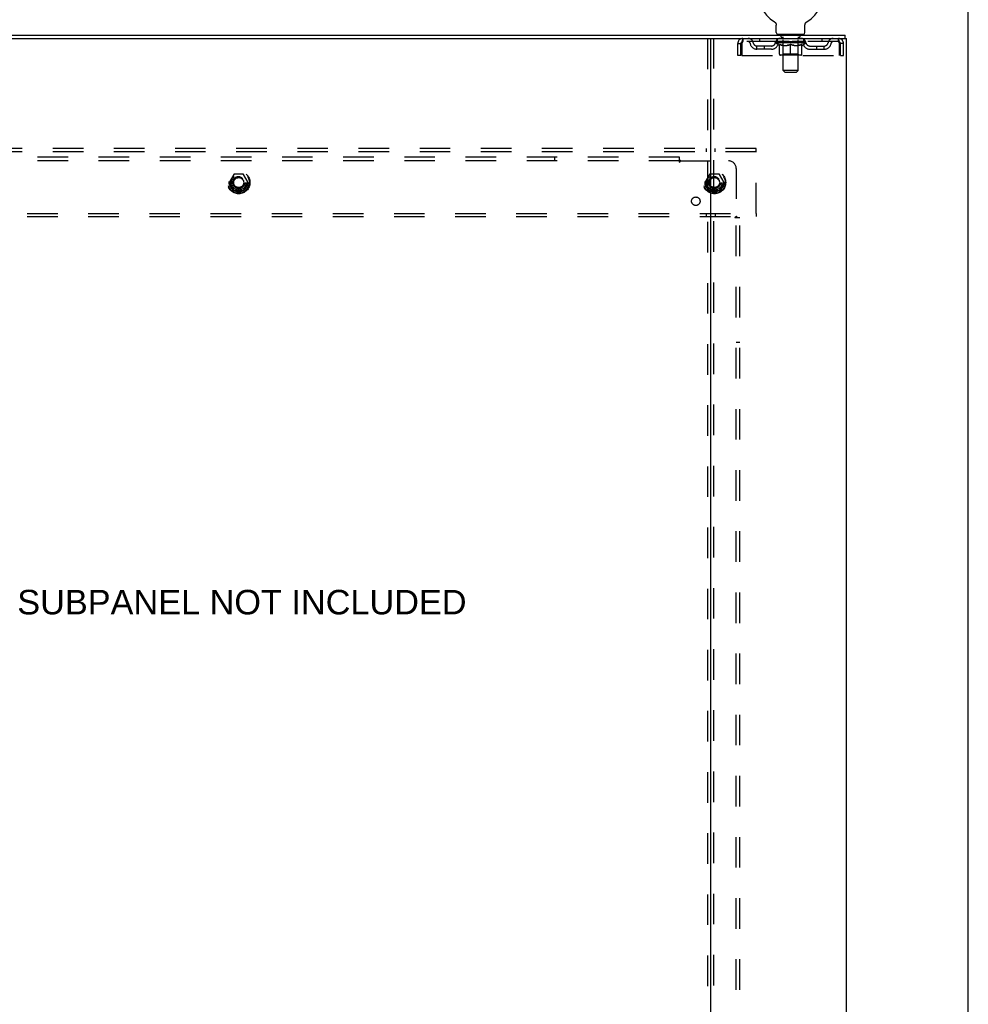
# Model space of a CAD drawing. Header units: inches. Extents: x 0 to 184, y 0 to 119.
# Tile 113 of 114: x 153 to 184, y 47 to 79. Entities that reach past the tile are written whole.
import ezdxf

# ---------------------------------------------------------------- set-up
doc = ezdxf.new("R2010")
doc.units = ezdxf.units.IN
doc.header["$LTSCALE"] = 10.121375
doc.header["$MEASUREMENT"] = 0
doc.linetypes.add('DOT', pattern=[0.2, 0.1, -0.1])
doc.linetypes.add('HIDDEN', pattern=[0.2, 0.1, -0.1])
doc.layers.get('0').update_dxf_attribs({"linetype": 'CONTINUOUS'})
for name, color, linetype in [('DEFAULT_2', 8, 'HIDDEN'), ('DIMENSIONS', 7, 'CONTINUOUS'), ('SUBPANEL', 7, 'CONTINUOUS')]:
    doc.layers.add(name, color=color, linetype=linetype)
doc.styles.get("Standard").update_dxf_attribs({"font": 'arial.ttf'})

msp = doc.modelspace()

# ---------------------------------------------------------------- linework, layer by layer
at = {"color": 7, "linetype": 'Continuous'}
for p, q in [((184.025, 0), (184.025, 119.075)), ((177.608, 79.092), (177.608, 79.092)), ((177.608, 79.092), (177.612, 79.09)), ((177.612, 79.09), (177.615, 79.088)), ((177.615, 79.088), (177.619, 79.085)), ((177.619, 79.085), (177.622, 79.082)), ((177.622, 79.083), (177.626, 79.08)), ((177.626, 79.08), (177.629, 79.077)), ((177.629, 79.077), (177.632, 79.074)), ((177.632, 79.074), (177.635, 79.071)), ((177.635, 79.071), (177.638, 79.068)), ((177.638, 79.068), (177.641, 79.064)), ((177.641, 79.064), (177.643, 79.061)), ((177.643, 79.061), (177.646, 79.057)), ((177.646, 79.057), (177.648, 79.054)), ((177.648, 79.054), (177.651, 79.05)), ((177.651, 79.05), (177.653, 79.046)), ((177.653, 79.046), (177.655, 79.043)), ((177.655, 79.043), (177.657, 79.039)), ((177.657, 79.039), (177.659, 79.035)), ((177.659, 79.035), (177.661, 79.031)), ((177.661, 79.031), (177.662, 79.027)), ((177.662, 79.027), (177.663, 79.023)), ((177.663, 79.023), (177.665, 79.018)), ((177.665, 79.018), (177.666, 79.014)), ((177.666, 79.014), (177.667, 79.01)), ((177.669, 78.993), (177.669, 78.988)), ((177.669, 78.988), (177.669, 78.985)), ((177.669, 78.736), (177.669, 78.985)), ((178.619, 78.736), (178.619, 78.985)), ((178.621, 79.006), (178.622, 79.01)), ((178.622, 79.01), (178.623, 79.014)), ((178.623, 79.014), (178.624, 79.018)), ((178.624, 79.018), (178.625, 79.023)), ((178.625, 79.023), (178.627, 79.027)), ((178.627, 79.027), (178.628, 79.031)), ((178.628, 79.031), (178.63, 79.035)), ((178.63, 79.035), (178.632, 79.039)), ((178.632, 79.039), (178.634, 79.043)), ((178.633, 79.043), (178.636, 79.046)), ((178.636, 79.046), (178.638, 79.05)), ((178.638, 79.05), (178.64, 79.054)), ((178.64, 79.054), (178.643, 79.057)), ((178.643, 79.057), (178.645, 79.061)), ((178.645, 79.061), (178.648, 79.064)), ((178.648, 79.064), (178.651, 79.068)), ((178.651, 79.068), (178.654, 79.071)), ((178.654, 79.071), (178.657, 79.074)), ((178.657, 79.074), (178.66, 79.077)), ((178.66, 79.077), (178.663, 79.08)), ((178.663, 79.08), (178.666, 79.083)), ((178.666, 79.082), (178.67, 79.085)), ((178.67, 79.085), (178.673, 79.088)), ((178.673, 79.088), (178.677, 79.09)), ((178.673, 79.088), (178.675, 79.089)), ((178.677, 79.09), (178.681, 79.092)), ((178.681, 79.092), (178.681, 79.092)), ((177.707, 78.676), (177.707, 78.646)), ((178.582, 78.676), (177.707, 78.676)), ((178.582, 78.676), (178.582, 78.646)), ((179.946, 78.542), (179.946, 78.646)), ((144.189, 78.542), (175.557, 78.542))]:
    msp.add_line(p, q, dxfattribs=at)
at = {"color": 3, "linetype": 'Continuous'}
for p, q in [((139.8, 78.646), (179.946, 78.646)), ((175.498, 10.75), (175.498, 78.542)), ((175.557, 78.542), (179.998, 78.542)), ((179.998, 10.75), (179.998, 78.542))]:
    msp.add_line(p, q, dxfattribs=at)
at = {"color": 7, "linetype": 'Continuous'}
for points in [[(177.667, 79.01), (177.668, 79.006), (177.668, 79.001), (177.669, 78.997), (177.669, 78.993), (177.669, 78.988)], [(178.619, 78.985), (178.619, 78.988), (178.62, 78.993), (178.62, 78.997), (178.62, 79.001), (178.621, 79.006)], [(178.619, 78.988), (178.62, 78.993), (178.62, 78.997), (178.62, 79.001), (178.621, 79.006)]]:
    msp.add_lwpolyline(points, dxfattribs=at)
for centre, radius, start, end in [((178.144, 80), 1.054, 300.3993, 239.6007), ((177.729, 78.736), 0.06, 180, 270), ((178.559, 78.736), 0.06, 270, 360)]:
    msp.add_arc(centre, radius, start, end, dxfattribs=at)
at = {"layer": 'DEFAULT_2', "color": 8, "linetype": 'HIDDEN'}
for p, q in [((177.614, 79.089), (177.615, 79.088)), ((177.799, 78.676), (177.799, 78.646)), ((177.834, 78.586), (177.834, 78.666)), ((177.903, 78.576), (177.844, 78.576)), ((178.444, 78.576), (178.385, 78.576)), ((178.454, 78.586), (178.454, 78.666)), ((178.489, 78.676), (178.489, 78.646)), ((175.394, 78.542), (175.394, 10.75)), ((175.602, 10.75), (175.602, 78.542)), ((176.394, 77.979), (176.394, 78.375)), ((176.394, 78.375), (176.498, 78.375)), ((176.498, 77.979), (176.498, 78.375)), ((176.528, 78.375), (176.528, 77.979)), ((176.561, 78.542), (176.561, 78.438)), ((179.727, 78.438), (176.561, 78.438)), ((177.03, 78.187), (177.03, 78.291)), ((177.513, 78.291), (177.03, 78.291)), ((177.113, 78.542), (177.113, 78.438)), ((177.28, 78.187), (177.28, 78.291)), ((177.638, 78.4), (177.638, 78.438)), ((178.651, 78.4), (177.638, 78.4)), ((177.765, 78.311), (177.638, 78.4)), ((177.646, 78.432), (177.646, 78.438)), ((177.653, 78.43), (177.653, 78.432)), ((177.653, 78.43), (178.636, 78.43)), ((177.66, 78.43), (177.66, 78.432)), ((177.661, 78.43), (177.661, 78.432)), ((177.669, 78.432), (177.669, 78.438)), ((177.682, 78.43), (177.682, 78.432)), ((177.683, 78.43), (177.683, 78.432)), ((177.706, 78.432), (177.706, 78.438)), ((177.707, 78.438), (177.707, 78.542)), ((177.717, 78.43), (177.717, 78.432)), ((177.72, 78.43), (177.72, 78.432)), ((177.883, 78.432), (177.722, 78.432)), ((177.757, 78.432), (177.757, 78.438)), ((177.758, 78.43), (177.758, 78.432)), ((177.758, 78.43), (177.758, 78.432)), ((177.761, 78.43), (177.761, 78.432)), ((177.765, 78.311), (177.774, 78.311)), ((177.766, 78.43), (177.766, 78.432)), ((177.766, 78.43), (177.766, 78.432)), ((177.769, 78.43), (177.769, 78.432)), ((177.772, 78.43), (177.772, 78.433)), ((177.774, 78.021), (177.774, 78.346)), ((177.775, 78.43), (177.775, 78.432)), ((177.787, 78.43), (177.787, 78.432)), ((177.801, 78.43), (177.801, 78.434)), ((177.801, 78.43), (177.801, 78.432)), ((177.818, 78.43), (177.818, 78.432)), ((177.818, 78.43), (177.818, 78.432)), ((177.819, 78.432), (177.819, 78.438)), ((177.827, 78.43), (177.827, 78.432)), ((177.83, 78.43), (177.83, 78.432)), ((177.837, 78.43), (177.837, 78.432)), ((177.846, 78.43), (177.846, 78.435)), ((177.859, 78.43), (177.859, 78.432)), ((177.861, 78.43), (177.861, 78.432)), ((177.883, 78.43), (177.883, 78.432)), ((177.937, 78.432), (177.887, 78.432)), ((177.888, 78.311), (178.031, 78.311)), ((177.891, 78.432), (177.891, 78.438)), ((177.894, 78.023), (177.894, 78.398)), ((177.895, 77.486), (177.895, 78.566)), ((177.897, 78.43), (177.897, 78.432)), ((177.9, 78.43), (177.9, 78.432)), ((177.905, 78.43), (177.905, 78.436)), ((177.908, 78.43), (177.908, 78.432)), ((177.917, 78.43), (177.917, 78.432)), ((177.937, 78.43), (177.937, 78.432)), ((177.996, 78.432), (177.949, 78.432)), ((177.965, 78.43), (177.965, 78.432)), ((177.971, 78.432), (177.971, 78.438)), ((177.974, 78.43), (177.974, 78.432)), ((177.976, 78.43), (177.976, 78.437)), ((177.978, 78.43), (177.978, 78.432)), ((177.984, 78.43), (177.984, 78.432)), ((177.996, 78.43), (177.996, 78.432)), ((178.061, 78.432), (178.017, 78.432)), ((178.028, 78.43), (178.028, 78.432)), ((178.053, 78.432), (178.115, 78.436)), ((178.056, 78.432), (178.056, 78.438)), ((178.057, 78.438), (178.056, 78.438)), ((178.057, 78.432), (178.057, 78.438)), ((178.057, 78.43), (178.057, 78.432)), ((178.06, 78.43), (178.06, 78.433)), ((178.061, 78.43), (178.061, 78.432)), ((178.061, 78.43), (178.061, 78.432)), ((178.089, 78.432), (178.141, 78.432)), ((178.094, 78.43), (178.094, 78.432)), ((178.098, 78.432), (178.098, 78.435)), ((178.115, 78.432), (178.115, 78.436)), ((178.128, 78.43), (178.128, 78.432)), ((178.142, 78.432), (178.142, 78.432)), ((178.142, 78.43), (178.142, 78.432)), ((178.142, 78.43), (178.142, 78.432)), ((178.144, 78.432), (178.144, 78.438)), ((178.144, 78.438), (178.236, 78.432)), ((178.144, 77.991), (178.144, 78.346)), ((178.146, 78.43), (178.146, 78.432)), ((178.146, 78.43), (178.146, 78.432)), ((178.146, 78.432), (178.146, 78.432)), ((178.161, 78.43), (178.161, 78.432)), ((178.161, 78.432), (178.199, 78.432)), ((178.195, 78.43), (178.195, 78.432)), ((178.228, 78.43), (178.228, 78.432)), ((178.228, 78.43), (178.228, 78.432)), ((178.228, 78.432), (178.271, 78.432)), ((178.229, 78.43), (178.229, 78.433)), ((178.232, 78.432), (178.232, 78.438)), ((178.232, 78.432), (178.232, 78.438)), ((178.232, 78.438), (178.232, 78.438)), ((178.232, 78.43), (178.232, 78.432)), ((178.257, 78.311), (178.401, 78.311)), ((178.261, 78.43), (178.261, 78.432)), ((178.292, 78.43), (178.292, 78.432)), ((178.292, 78.432), (178.339, 78.432)), ((178.304, 78.43), (178.304, 78.432)), ((178.31, 78.43), (178.31, 78.432)), ((178.313, 78.43), (178.313, 78.437)), ((178.314, 78.43), (178.314, 78.432)), ((178.317, 78.432), (178.317, 78.438)), ((178.323, 78.43), (178.323, 78.432)), ((178.352, 78.43), (178.352, 78.432)), ((178.352, 78.432), (178.402, 78.432)), ((178.371, 78.43), (178.371, 78.432)), ((178.38, 78.43), (178.38, 78.432)), ((178.383, 78.43), (178.383, 78.436)), ((178.388, 78.43), (178.388, 78.432)), ((178.392, 78.43), (178.392, 78.432)), ((178.393, 77.486), (178.393, 78.566)), ((178.394, 78.023), (178.394, 78.398)), ((178.397, 78.432), (178.397, 78.438)), ((178.406, 78.43), (178.406, 78.432)), ((178.406, 78.432), (178.567, 78.432)), ((178.427, 78.43), (178.427, 78.432)), ((178.43, 78.43), (178.43, 78.432)), ((178.442, 78.43), (178.442, 78.435)), ((178.451, 78.43), (178.451, 78.432)), ((178.459, 78.43), (178.459, 78.432)), ((178.462, 78.43), (178.462, 78.432)), ((178.47, 78.432), (178.47, 78.438)), ((178.471, 78.43), (178.471, 78.432)), ((178.471, 78.43), (178.471, 78.432)), ((178.487, 78.43), (178.487, 78.434)), ((178.488, 78.43), (178.488, 78.432)), ((178.502, 78.43), (178.502, 78.432)), ((178.513, 78.43), (178.513, 78.432)), ((178.515, 78.021), (178.515, 78.346)), ((178.515, 78.311), (178.523, 78.311)), ((178.517, 78.43), (178.517, 78.433)), ((178.519, 78.43), (178.519, 78.432)), ((178.522, 78.43), (178.522, 78.432)), ((178.522, 78.43), (178.522, 78.432)), ((178.523, 78.311), (178.651, 78.4)), ((178.528, 78.43), (178.528, 78.432)), ((178.53, 78.43), (178.53, 78.432)), ((178.531, 78.43), (178.531, 78.432)), ((178.532, 78.432), (178.532, 78.438)), ((178.569, 78.43), (178.569, 78.432)), ((178.571, 78.43), (178.571, 78.432)), ((178.582, 78.438), (178.582, 78.542)), ((178.583, 78.432), (178.583, 78.438)), ((178.606, 78.43), (178.606, 78.432)), ((178.607, 78.43), (178.607, 78.432)), ((178.62, 78.432), (178.62, 78.438)), ((178.628, 78.43), (178.628, 78.432)), ((178.629, 78.43), (178.629, 78.432)), ((178.636, 78.43), (178.636, 78.432)), ((178.643, 78.432), (178.643, 78.438)), ((178.651, 78.4), (178.651, 78.438)), ((178.776, 78.291), (179.259, 78.291)), ((179.009, 78.187), (179.009, 78.291)), ((179.176, 78.542), (179.176, 78.438)), ((179.259, 78.187), (179.259, 78.291)), ((179.727, 78.438), (179.727, 78.542)), ((179.76, 77.979), (179.76, 78.375)), ((179.79, 77.979), (179.79, 78.375)), ((179.894, 78.375), (179.79, 78.375)), ((179.894, 77.979), (179.894, 78.375)), ((176.498, 77.979), (176.394, 77.979)), ((176.528, 77.979), (179.76, 77.979)), ((177.513, 78.187), (177.03, 78.187)), ((178.485, 77.991), (177.803, 77.991)), ((177.894, 78.023), (177.862, 77.991)), ((178.394, 78.023), (177.894, 78.023)), ((178.394, 78.023), (178.426, 77.991)), ((178.776, 78.187), (179.259, 78.187)), ((179.79, 77.979), (179.894, 77.979)), ((178.393, 77.486), (177.895, 77.486)), ((177.955, 77.426), (177.895, 77.486)), ((177.955, 77.426), (178.333, 77.426)), ((178.333, 77.426), (178.393, 77.486)), ((176.998, 74.896), (142.748, 74.896)), ((176.998, 74.792), (142.748, 74.792)), ((175.348, 74.896), (175.348, 74.792)), ((175.648, 74.792), (175.648, 74.896)), ((176.998, 74.792), (176.998, 74.896)), ((176.998, 72.75), (176.998, 74.792)), ((159.71, 74.043), (159.556, 73.776)), ((160.028, 74.048), (159.719, 74.048)), ((160.191, 73.776), (160.036, 74.043)), ((175.46, 74.043), (175.306, 73.776)), ((175.778, 74.048), (175.469, 74.048)), ((175.941, 73.776), (175.786, 74.043)), ((159.556, 73.766), (159.71, 73.498)), ((160.036, 73.498), (160.191, 73.766)), ((175.306, 73.766), (175.46, 73.498)), ((175.786, 73.498), (175.941, 73.766)), ((160.028, 73.493), (159.719, 73.493)), ((175.778, 73.493), (175.469, 73.493)), ((142.748, 72.75), (176.998, 72.75)), ((175.348, 72.75), (175.348, 72.646)), ((175.648, 72.75), (175.648, 72.646)), ((176.998, 72.75), (176.998, 72.646)), ((142.748, 72.646), (176.998, 72.646))]:
    msp.add_line(p, q, dxfattribs=at)
for points in [[(176.561, 78.542), (176.559, 78.541), (176.557, 78.537), (176.554, 78.532), (176.552, 78.525), (176.55, 78.516), (176.547, 78.505), (176.545, 78.493), (176.542, 78.479), (176.54, 78.463), (176.538, 78.447), (176.535, 78.43), (176.533, 78.412), (176.531, 78.393), (176.528, 78.375)], [(176.561, 78.438), (176.559, 78.437), (176.557, 78.436), (176.554, 78.434), (176.552, 78.431), (176.55, 78.428), (176.547, 78.424), (176.545, 78.419), (176.542, 78.414), (176.54, 78.408), (176.538, 78.402), (176.535, 78.395), (176.533, 78.389), (176.531, 78.382), (176.528, 78.375)], [(177.894, 78.311), (177.874, 78.315), (177.854, 78.319), (177.834, 78.325), (177.814, 78.331), (177.794, 78.338), (177.774, 78.346)], [(177.774, 78.345), (177.793, 78.337), (177.813, 78.331), (177.832, 78.325), (177.85, 78.319), (177.869, 78.315), (177.888, 78.311)], [(178.144, 78.346), (178.124, 78.338), (178.103, 78.331), (178.083, 78.325), (178.063, 78.319), (178.043, 78.315), (178.024, 78.311)], [(178.031, 78.311), (178.05, 78.315), (178.069, 78.319), (178.087, 78.325), (178.106, 78.331), (178.125, 78.337), (178.144, 78.345)], [(178.265, 78.311), (178.245, 78.315), (178.225, 78.319), (178.205, 78.325), (178.185, 78.331), (178.165, 78.338), (178.144, 78.346)], [(178.144, 78.345), (178.164, 78.337), (178.183, 78.33), (178.202, 78.324), (178.22, 78.319), (178.239, 78.315), (178.257, 78.311)], [(178.515, 78.346), (178.494, 78.338), (178.474, 78.331), (178.454, 78.324), (178.434, 78.319), (178.415, 78.315), (178.395, 78.311)], [(178.401, 78.311), (178.42, 78.315), (178.439, 78.319), (178.457, 78.325), (178.476, 78.331), (178.495, 78.337), (178.515, 78.345)], [(179.76, 78.375), (179.758, 78.393), (179.756, 78.412), (179.753, 78.43), (179.751, 78.447), (179.749, 78.463), (179.746, 78.479), (179.744, 78.493), (179.741, 78.505), (179.739, 78.516), (179.737, 78.525), (179.734, 78.532), (179.732, 78.537), (179.73, 78.541), (179.727, 78.542)], [(179.76, 78.375), (179.758, 78.382), (179.756, 78.389), (179.753, 78.395), (179.751, 78.402), (179.749, 78.408), (179.746, 78.414), (179.744, 78.419), (179.741, 78.424), (179.739, 78.428), (179.737, 78.431), (179.734, 78.434), (179.732, 78.436), (179.73, 78.437), (179.727, 78.438)]]:
    msp.add_lwpolyline(points, dxfattribs=at)
for centre, radius in [((159.873, 73.771), 0.372), ((159.873, 73.771), 0.356), ((159.873, 73.771), 0.312), ((175.623, 73.771), 0.372), ((175.623, 73.771), 0.356), ((175.623, 73.771), 0.312), ((159.873, 73.771), 0.204), ((159.873, 73.771), 0.188), ((159.873, 73.771), 0.183), ((159.873, 73.771), 0.165), ((175.623, 73.771), 0.204), ((175.623, 73.771), 0.188), ((175.623, 73.771), 0.183), ((175.623, 73.771), 0.165)]:
    msp.add_circle(centre, radius, dxfattribs=at)
at = {"layer": 'DEFAULT_2', "color": 8, "linetype": 'DOT'}
for centre in [(159.873, 73.771), (175.623, 73.771)]:
    msp.add_circle(centre, 0.17, dxfattribs=at)
at = {"layer": 'DEFAULT_2', "color": 8, "linetype": 'HIDDEN'}
for centre, radius, start, end in [((177.824, 78.666), 0.01, 0, 90), ((177.844, 78.586), 0.01, 180, 270), ((177.885, 78.566), 0.01, 0, 90), ((178.403, 78.566), 0.01, 90, 180), ((178.444, 78.586), 0.01, 270, 360), ((178.464, 78.666), 0.01, 90, 180), ((176.561, 78.375), 0.167, 90, 180), ((176.561, 78.375), 0.063, 90, 180), ((176.741, 78.375), 0.167, 8.0716, 90), ((176.741, 78.375), 0.0625, 7.9863, 90), ((177.03, 78.416), 0.229, 187.9863, 270), ((177.03, 78.416), 0.125, 188.0716, 270), ((177.513, 78.416), 0.125, 270, 351.9284), ((177.513, 78.416), 0.229, 270, 352.0137), ((177.802, 78.375), 0.167, 90, 171.9284), ((177.801, 78.375), 0.0625, 90, 172.0137), ((177.862, 78.398), 0.0318, 0, 90), ((178.426, 78.398), 0.0318, 90, 180), ((178.487, 78.375), 0.167, 8.0716, 90), ((178.487, 78.375), 0.0625, 7.9863, 90), ((178.776, 78.416), 0.229, 187.9863, 270), ((178.776, 78.416), 0.125, 188.0716, 270), ((179.259, 78.416), 0.125, 270, 351.9284), ((179.259, 78.416), 0.229, 270, 352.0137), ((179.548, 78.375), 0.167, 90, 171.9284), ((179.548, 78.375), 0.0625, 90, 172.0137), ((179.727, 78.375), 0.167, 0, 90), ((179.727, 78.375), 0.063, 0, 90), ((177.803, 78.021), 0.0296, 180, 270), ((178.485, 78.021), 0.0296, 270, 360), ((159.719, 74.038), 0.01, 90.0124, 149.9892), ((160.028, 74.038), 0.01, 30.012, 89.9887), ((175.469, 74.038), 0.01, 90.0124, 149.9892), ((175.778, 74.038), 0.01, 30.012, 89.9887), ((159.564, 73.771), 0.01, 150.0127, 209.9883), ((160.182, 73.771), 0.01, 330.0127, 29.9883), ((175.314, 73.771), 0.01, 150.0127, 209.9883), ((175.932, 73.771), 0.01, 330.0127, 29.9883), ((159.719, 73.503), 0.01, 210.012, 269.9887), ((160.028, 73.503), 0.01, 270.0124, 329.9892), ((175.469, 73.503), 0.01, 210.012, 269.9887), ((175.778, 73.503), 0.01, 270.0124, 329.9892)]:
    msp.add_arc(centre, radius, start, end, dxfattribs=at)
for centre, major_axis, ratio, start_param, end_param in [((178.144, 78.438), (0.506, 0.005), 0.05963, 2.96643, 3.140963), ((177.622, 78.428), (0.158, 0), 0.060556, 0.430652, 1.470503), ((178.144, 78.438), (0.506, 0), 0.060556, -3.141593, -2.96706), ((177.622, 78.423), (0.158, 0.002), 0.05963, 1.376596, 1.469874), ((178.144, 78.438), (0.506, 0.011), 0.05688, 2.791345, 2.965878), ((177.603, 78.428), (0.158, 0.002), 0.05963, 0.25549, 1.295341), ((177.658, 78.428), (0.158, -0.002), 0.05963, 0.605815, 1.645666), ((178.144, 78.438), (0.506, -0.005), 0.05963, -2.96643, -2.791898), ((177.658, 78.423), (0.158, 0), 0.060556, 1.551758, 1.645036), ((177.603, 78.423), (0.158, 0.003), 0.05688, 1.20151, 1.294789), ((177.658, 78.425), (0.131, 0.001), 0.05963, 1.065228, 1.614276), ((177.643, 78.425), (0.131, 0.003), 0.05688, 0.890143, 1.43919), ((177.689, 78.425), (0.131, 0), 0.060556, 1.240391, 1.789438), ((178.144, 78.438), (0.506, 0.015), 0.052395, 2.616403, 2.790936), ((177.6, 78.428), (0.158, 0.003), 0.05688, 0.080405, 1.120256), ((177.708, 78.428), (0.158, -0.003), 0.05688, 0.7809, 1.820751), ((178.144, 78.438), (0.506, -0.011), 0.05688, -2.791345, -2.616812), ((177.708, 78.423), (0.158, -0.002), 0.05963, 1.72692, 1.820198), ((177.6, 78.423), (0.158, 0.005), 0.052395, 1.026568, 1.119847), ((177.642, 78.425), (0.131, 0.004), 0.052395, 0.715201, 1.264248), ((177.733, 78.425), (0.131, -0.001), 0.05963, 1.415553, 1.9646), ((178.144, 78.438), (0.506, 0.02), 0.046319, 2.441654, 2.616187), ((177.771, 78.428), (0.158, -0.005), 0.052395, 0.955842, 1.995693), ((178.144, 78.438), (0.506, -0.015), 0.052395, -2.616403, -2.44187), ((177.613, 78.428), (0.158, 0.005), 0.052395, -0.094537, 0.945314), ((177.771, 78.423), (0.158, -0.003), 0.05688, 1.902006, 1.995284), ((177.613, 78.423), (0.158, 0.006), 0.046319, 0.851819, 0.945098), ((177.657, 78.425), (0.131, 0.005), 0.046319, 0.540452, 1.089499), ((177.79, 78.425), (0.131, -0.003), 0.05688, 1.590638, 2.139686), ((178.144, 78.438), (0.506, 0.024), 0.038841, 2.267123, 2.441656), ((177.846, 78.428), (0.158, -0.006), 0.046319, 1.130591, 2.170442), ((177.643, 78.428), (0.158, 0.006), 0.046319, -0.269286, 0.770565), ((178.144, 78.438), (0.506, -0.02), 0.046319, -2.441654, -2.267121), ((177.846, 78.423), (0.158, -0.005), 0.052395, 2.076947, 2.170226), ((177.643, 78.423), (0.158, 0.007), 0.038841, 0.677289, 0.770567), ((177.686, 78.425), (0.131, 0.006), 0.038841, 0.365921, 0.914969), ((177.858, 78.425), (0.131, -0.004), 0.052395, 1.76558, 2.314627), ((178.144, 78.438), (0.506, 0.027), 0.030195, 2.09281, 2.267343), ((177.929, 78.428), (0.158, -0.007), 0.038841, 1.305122, 2.344973), ((177.688, 78.428), (0.158, 0.007), 0.038841, -0.443817, 0.596034), ((178.144, 78.438), (0.506, -0.024), 0.038841, -2.267123, -2.092591), ((177.929, 78.423), (0.158, -0.006), 0.046319, 2.251696, 2.344975), ((177.688, 78.423), (0.158, 0.008), 0.030195, 0.502975, 0.596254), ((177.73, 78.425), (0.131, 0.007), 0.030195, 0.191608, 0.740655), ((177.934, 78.425), (0.131, -0.005), 0.046319, 1.940329, 2.489376), ((177.747, 78.428), (0.158, 0.008), 0.030195, -0.61813, 0.421721), ((178.144, 78.438), (0.506, 0.029), 0.020645, 1.918687, 2.09322), ((178.02, 78.428), (0.158, -0.008), 0.030195, 1.479435, 2.519286), ((178.144, 78.438), (0.506, -0.027), 0.030195, -2.09281, -1.918277), ((178.02, 78.423), (0.158, -0.007), 0.038841, 2.426227, 2.519505), ((177.747, 78.423), (0.158, 0.009), 0.020645, 0.328852, 0.422131), ((177.786, 78.425), (0.131, 0.007), 0.020645, 0.017485, 0.566532), ((178.017, 78.425), (0.131, -0.006), 0.038841, 2.11486, 2.663907), ((177.818, 78.428), (0.158, 0.009), 0.020645, -0.792253, 0.247598), ((178.144, 78.438), (0.506, 0.03), 0.010478, 1.744704, 1.919237), ((178.114, 78.428), (0.158, -0.009), 0.020645, 1.653558, 2.693409), ((178.144, 78.438), (0.506, -0.029), 0.020645, -1.918687, -1.744154), ((178.114, 78.423), (0.158, -0.008), 0.030195, 2.60054, 2.693819), ((177.818, 78.423), (0.158, 0.009), 0.010478, 0.154869, 0.248148), ((177.853, 78.425), (0.131, 0.008), 0.010478, 6.126688, 6.675735), ((178.103, 78.425), (0.131, -0.007), 0.030195, 2.289173, 2.83822), ((177.898, 78.428), (0.158, 0.009), 0.010478, -0.966236, -0.000846), ((178.209, 78.428), (0.158, -0.009), 0.010478, 1.827541, 2.867392), ((178.144, 78.438), (0.506, -0.03), 0.010478, -1.744704, -1.570171), ((178.209, 78.423), (0.158, -0.009), 0.020645, 2.774664, 2.867942), ((178.191, 78.425), (0.131, -0.007), 0.020645, 2.463296, 3.012344), ((178.08, 78.428), (0.158, 0.009), 0.010478, 0.274201, 1.314052), ((178.011, 78.425), (0.131, 0.008), 0.010478, -0.000298, 0.504314), ((177.987, 78.423), (0.158, 0.009), 0.010478, 0.192946, 0.399283), ((178.144, 78.438), (0.506, 0.03), 0.010478, -1.578586, -1.396888), ((178.302, 78.423), (0.158, -0.009), 0.010478, 2.948646, 3.041925), ((178.278, 78.425), (0.131, -0.008), 0.010478, 2.637279, 3.142076), ((178.175, 78.428), (0.158, 0.009), 0.020645, 0.448184, 1.488034), ((178.097, 78.425), (0.131, 0.007), 0.020645, 0.129249, 0.678296), ((178.08, 78.423), (0.158, 0.009), 0.020645, 0.273651, 0.366929), ((178.144, 78.438), (0.506, 0.029), 0.020645, -1.397439, -1.222906), ((178.39, 78.428), (0.158, -0.009), 0.010478, -3.140747, -2.175357), ((178.144, 78.438), (0.506, -0.03), 0.010478, 1.222355, 1.396888), ((178.269, 78.428), (0.158, 0.008), 0.030195, 0.622307, 1.662158), ((178.185, 78.425), (0.131, 0.007), 0.030195, 0.303372, 0.852419), ((178.436, 78.425), (0.131, -0.008), 0.010478, 2.749043, 3.29809), ((178.471, 78.428), (0.158, -0.009), 0.020645, 2.893995, 3.933846), ((178.175, 78.423), (0.158, 0.008), 0.030195, 0.447774, 0.541052), ((178.471, 78.423), (0.158, -0.009), 0.010478, 2.893445, 2.986723), ((178.144, 78.438), (0.506, 0.027), 0.030195, -1.223315, -1.048783), ((178.144, 78.438), (0.506, -0.029), 0.020645, 1.048373, 1.222906), ((178.359, 78.428), (0.158, 0.007), 0.038841, 0.79662, 1.836471), ((178.272, 78.425), (0.131, 0.006), 0.038841, 0.477686, 1.026733), ((178.503, 78.425), (0.131, -0.007), 0.020645, 2.57506, 3.124108), ((178.542, 78.428), (0.158, -0.008), 0.030195, 2.719872, 3.759723), ((178.443, 78.428), (0.158, 0.006), 0.046319, 0.971151, 2.011002), ((178.269, 78.423), (0.158, 0.007), 0.038841, 0.622087, 0.715366), ((178.542, 78.423), (0.158, -0.009), 0.020645, 2.719462, 2.812741), ((178.144, 78.438), (0.506, 0.024), 0.038841, -1.049002, -0.874469), ((178.144, 78.438), (0.506, -0.027), 0.030195, 0.87425, 1.048783), ((178.354, 78.425), (0.131, 0.005), 0.046319, 0.652216, 1.201263), ((178.518, 78.428), (0.158, 0.005), 0.052395, 1.1459, 2.185751), ((178.559, 78.425), (0.131, -0.007), 0.030195, 2.400937, 2.949985), ((178.601, 78.428), (0.158, -0.007), 0.038841, 2.545558, 3.585409), ((178.431, 78.425), (0.131, 0.004), 0.052395, 0.826965, 1.376012), ((178.359, 78.423), (0.158, 0.006), 0.046319, 0.796618, 0.889896), ((178.601, 78.423), (0.158, -0.008), 0.030195, 2.545339, 2.638617), ((178.581, 78.428), (0.158, 0.003), 0.05688, 1.320842, 2.360692), ((178.144, 78.438), (0.506, 0.02), 0.046319, -0.874471, -0.699939), ((178.144, 78.438), (0.506, -0.024), 0.038841, 0.699936, 0.874469), ((178.646, 78.428), (0.158, -0.006), 0.046319, 2.371028, 3.410879), ((178.602, 78.425), (0.131, -0.006), 0.038841, 2.226624, 2.775671), ((178.631, 78.428), (0.158, 0.002), 0.05963, 1.495927, 2.535778), ((178.498, 78.425), (0.131, 0.003), 0.05688, 1.001907, 1.550954), ((178.675, 78.428), (0.158, -0.005), 0.052395, 2.196279, 3.23613), ((178.632, 78.425), (0.131, -0.005), 0.046319, 2.052093, 2.601141), ((178.443, 78.423), (0.158, 0.005), 0.052395, 0.971367, 1.064645), ((178.666, 78.428), (0.158, 0), 0.060556, 1.671089, 2.71094), ((178.646, 78.423), (0.158, -0.007), 0.038841, 2.371026, 2.464304), ((178.689, 78.428), (0.158, -0.003), 0.05688, 2.021337, 3.061188), ((178.144, 78.438), (0.506, 0.015), 0.052395, -0.699723, -0.52519), ((178.144, 78.438), (0.506, -0.02), 0.046319, 0.525406, 0.699939), ((178.686, 78.428), (0.158, -0.002), 0.05963, 1.846251, 2.886102), ((178.555, 78.425), (0.131, 0.001), 0.05963, 1.176993, 1.72604), ((178.646, 78.425), (0.131, -0.004), 0.052395, 1.877344, 2.426392), ((178.6, 78.425), (0.131, 0), 0.060556, 1.352155, 1.901202), ((178.646, 78.425), (0.131, -0.003), 0.05688, 1.702402, 2.25145), ((178.63, 78.425), (0.131, -0.001), 0.05963, 1.527317, 2.076364), ((178.518, 78.423), (0.158, 0.003), 0.05688, 1.146309, 1.239587), ((178.675, 78.423), (0.158, -0.006), 0.046319, 2.196495, 2.289773), ((178.144, 78.438), (0.506, 0.011), 0.05688, -0.524781, -0.350248), ((178.144, 78.438), (0.506, -0.015), 0.052395, 0.350657, 0.52519), ((178.581, 78.423), (0.158, 0.002), 0.05963, 1.321394, 1.414673), ((178.689, 78.423), (0.158, -0.005), 0.052395, 2.021746, 2.115024), ((178.144, 78.438), (0.506, 0.005), 0.05963, -0.349695, -0.175162), ((178.144, 78.438), (0.506, -0.011), 0.05688, 0.175715, 0.350248), ((178.631, 78.423), (0.158, 0), 0.060556, 1.496556, 1.589835), ((178.686, 78.423), (0.158, -0.003), 0.05688, 1.846804, 1.940083), ((178.666, 78.423), (0.158, -0.002), 0.05963, 1.671719, 1.764997), ((178.144, 78.438), (0.506, 0), 0.060556, -0.174533, 0), ((178.144, 78.438), (0.506, -0.005), 0.05963, 0.000629, 0.175162)]:
    msp.add_ellipse(centre, major_axis=major_axis, ratio=ratio, start_param=start_param, end_param=end_param, dxfattribs=at)
at = {"layer": 'SUBPANEL', "color": 8, "linetype": 'HIDDEN'}
for p, q in [((174.467, 74.614), (145.28, 74.614)), ((174.467, 74.489), (145.28, 74.489)), ((170.342, 74.489), (170.342, 74.614)), ((174.467, 74.449), (174.467, 74.614)), ((174.502, 74.489), (176.092, 74.489)), ((176.342, 74.239), (176.342, 72.65)), ((176.301, 72.614), (176.467, 72.614)), ((176.342, 16.677), (176.342, 72.614)), ((176.361, 72.631), (176.354, 72.638)), ((176.467, 16.677), (176.467, 72.614)), ((176.342, 68.489), (176.467, 68.489))]:
    msp.add_line(p, q, dxfattribs=at)
for points in [[(174.467, 74.528), (174.469, 74.526), (174.47, 74.524), (174.472, 74.522), (174.473, 74.52), (174.475, 74.518), (174.476, 74.516), (174.478, 74.514), (174.48, 74.513), (174.481, 74.511), (174.483, 74.51), (174.484, 74.508)], [(174.467, 74.449), (174.469, 74.449), (174.471, 74.45), (174.472, 74.451), (174.474, 74.452), (174.475, 74.453), (174.477, 74.454), (174.478, 74.455), (174.48, 74.457), (174.481, 74.458), (174.483, 74.46), (174.484, 74.462), (174.485, 74.464), (174.487, 74.466), (174.488, 74.468), (174.489, 74.47), (174.492, 74.475)], [(174.484, 74.508), (174.491, 74.502), (174.492, 74.5), (174.494, 74.498), (174.496, 74.496), (174.498, 74.494), (174.5, 74.492), (174.501, 74.491), (174.502, 74.489)], [(174.492, 74.475), (174.494, 74.477), (174.495, 74.479), (174.497, 74.482), (174.498, 74.484), (174.5, 74.486), (174.501, 74.488), (174.502, 74.489)], [(176.301, 72.614), (176.302, 72.616), (176.303, 72.618), (176.303, 72.62), (176.304, 72.621), (176.305, 72.623), (176.307, 72.624), (176.308, 72.626), (176.309, 72.627), (176.311, 72.629), (176.313, 72.63), (176.315, 72.631), (176.316, 72.633), (176.318, 72.634), (176.321, 72.635), (176.323, 72.637)], [(176.323, 72.637), (176.327, 72.64), (176.33, 72.641), (176.332, 72.642), (176.334, 72.644), (176.337, 72.645), (176.339, 72.647), (176.34, 72.648), (176.342, 72.65)], [(176.354, 72.638), (176.352, 72.64), (176.351, 72.642), (176.349, 72.643), (176.347, 72.645), (176.345, 72.647), (176.344, 72.648), (176.342, 72.65)], [(176.381, 72.614), (176.378, 72.616), (176.376, 72.618), (176.374, 72.619), (176.372, 72.621), (176.37, 72.622), (176.369, 72.624), (176.367, 72.625), (176.365, 72.627), (176.364, 72.628), (176.362, 72.63), (176.361, 72.631)]]:
    msp.add_lwpolyline(points, dxfattribs=at)
for centre, radius in [((159.873, 73.771), 0.25), ((175.623, 73.771), 0.25), ((175.005, 73.152), 0.141)]:
    msp.add_circle(centre, radius, dxfattribs=at)
msp.add_arc((176.092, 74.239), 0.25, 0, 90, dxfattribs=at)

# ---------------------------------------------------------------- texts
at = {"layer": 'DIMENSIONS', "color": 2, "linetype": 'Continuous', "insert": (159.98, 60.285), "char_height": 0.81188, "width": 14.84615, "attachment_point": 2, "line_spacing_factor": 0.9}
msp.add_mtext('SUBPANEL NOT INCLUDED', dxfattribs=at)

doc.saveas('drawing.dxf')
